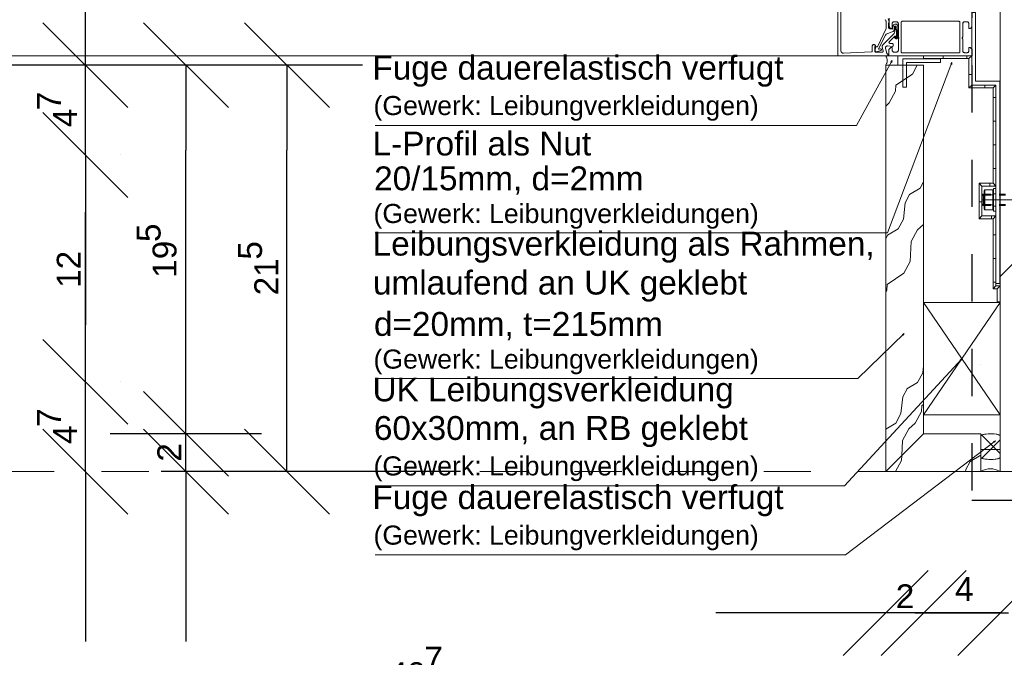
# Model space of a CAD drawing. Header units: metres. Extents: x 69 to 122.5, y -21.4 to -4.6.
# Tile 192 of 250: x 83.4 to 85.5, y -19.2 to -17.8. Entities that reach past the tile are written whole.
import ezdxf

# ---------------------------------------------------------------- set-up
doc = ezdxf.new("R2010")
doc.units = ezdxf.units.M
doc.header["$LTSCALE"] = 0.02
doc.linetypes.add('gestrichelt - 01', pattern=[2, 1, -1])
doc.linetypes.add('ISO-07 Punktiert', pattern=[0.889, 0.127, -0.762])
doc.layers.get('0').update_dxf_attribs({"lineweight": 25})
for name, color, linetype, lineweight in [('013_Beton und Stahlbetonarbeiten-000 Unterzüge', 7, 'ISO-07 Punktiert', 13), ('013_Beton und Stahlbetonarbeiten-330 Außenstützen', 7, 'Continuous', 25), ('013_Beton und Stahlbetonarbeiten-allg.', 7, 'Continuous', 13), ('026_Fensterarbeiten-allg.', 7, 'Continuous', 5), ('030_Sonnenschutzarbeiten-außen', 7, 'Continuous', 5), ('032_Metallarbeiten-Beschriftung 1_5', 7, 'Continuous', 5), ('032_Metallarbeiten-Fenster', 7, 'Continuous', 5), ('Keine', 7, 'Continuous', 9)]:
    doc.layers.add(name, color=color, linetype=linetype, lineweight=lineweight)
doc.styles.add('Arial', font='arial.ttf')

msp = doc.modelspace()

# ---------------------------------------------------------------- linework, layer by layer
at = {"color": 0, "linetype": 'ByBlock', "lineweight": -2}
for p, q in [((83.5198, -17.9011), (83.5198, -17.7215)), ((83.7324, -17.9011), (83.7324, -18.0807)), ((83.9459, -17.9011), (83.9459, -18.0807)), ((83.5198, -18.0911), (83.5198, -18.2707)), ((83.5198, -18.0911), (83.5198, -18.2707)), ((83.5198, -18.5711), (83.5198, -18.3915)), ((83.5198, -18.5711), (83.5198, -18.3915)), ((83.7324, -18.6811), (83.7324, -18.5015)), ((83.7324, -18.6811), (83.7324, -18.5015)), ((83.9459, -18.7611), (83.9459, -18.5815)), ((83.5198, -18.7611), (83.5198, -18.9407)), ((83.7324, -18.7611), (83.7324, -18.9407)), ((85.2118, -19.06), (85.0322, -19.06)), ((85.4538, -19.06), (85.2742, -19.06)), ((85.2918, -19.06), (85.4714, -19.06)), ((85.2918, -19.06), (85.4714, -19.06))]:
    msp.add_line(p, q, dxfattribs=at)
at = {"color": 0, "linetype": 'Continuous', "lineweight": 15}
for p, q in [((83.6096, -17.9909), (83.43, -17.8113)), ((83.6426, -17.8113), (83.8222, -17.9909)), ((83.8561, -17.8113), (84.0357, -17.9909)), ((83.43, -18.0013), (83.6096, -18.1809)), ((83.43, -18.0013), (83.6096, -18.1809)), ((83.6096, -18.6609), (83.43, -18.4813)), ((83.6096, -18.6609), (83.43, -18.4813)), ((83.8222, -18.7709), (83.6426, -18.5913)), ((83.8222, -18.7709), (83.6426, -18.5913)), ((83.43, -18.6713), (83.6096, -18.8509)), ((83.6426, -18.6713), (83.8222, -18.8509)), ((84.0357, -18.8509), (83.8561, -18.6713)), ((85.3016, -18.9702), (85.122, -19.1498)), ((85.202, -19.1498), (85.3816, -18.9702)), ((85.202, -19.1498), (85.3816, -18.9702)), ((85.5436, -18.9702), (85.364, -19.1498))]:
    msp.add_line(p, q, dxfattribs=at)
at = {"layer": '013_Beton und Stahlbetonarbeiten-000 Unterzüge'}
msp.add_lwpolyline([(85.4538, -17.7611), (85.4538, -18.7611), (80.8935, -18.7611)], dxfattribs=at)
at = {"layer": '013_Beton und Stahlbetonarbeiten-330 Außenstützen', "color": 7, "linetype": 'gestrichelt - 01', "lineweight": 25}
msp.add_lwpolyline([(85.3938, -18.8211), (86.5138, -18.8211), (86.5138, -17.7011), (85.3938, -17.7011)], close=True, dxfattribs=at)
at = {"layer": '013_Beton und Stahlbetonarbeiten-allg.', "color": 251, "linetype": 'Continuous', "lineweight": 5, "true_color": 0x555555}
msp.add_line((86.0405, -17.7611), (85.4538, -18.3479), dxfattribs=at)
at = {"layer": '013_Beton und Stahlbetonarbeiten-allg.', "color": 7, "linetype": 'Continuous', "lineweight": 18}
msp.add_lwpolyline([(85.4538, -18.7611), (86.4538, -18.7611), (86.4538, -17.7611), (85.4538, -17.7611)], close=True, dxfattribs=at)
at = {"layer": '026_Fensterarbeiten-allg.', "color": 7, "linetype": 'Continuous', "lineweight": 18}
for p, q in [((85.4211, -18.165), (85.4198, -18.1671)), ((85.4198, -18.1671), (85.4198, -18.2051)), ((85.4198, -18.1706), (85.4198, -18.1703)), ((85.4199, -18.1696), (85.4199, -18.1693)), ((85.4199, -18.1717), (85.4199, -18.1713)), ((85.42, -18.1686), (85.42, -18.1683)), ((85.4211, -18.165), (85.4386, -18.165)), ((85.4211, -18.165), (85.4211, -18.1756)), ((85.4386, -18.165), (85.4398, -18.1671)), ((85.4386, -18.165), (85.4388, -18.1653)), ((85.4386, -18.1756), (85.4386, -18.165)), ((85.439, -18.166), (85.4392, -18.1663)), ((85.4394, -18.1669), (85.4395, -18.1673)), ((85.4395, -18.1733), (85.4394, -18.1737)), ((85.4397, -18.1723), (85.4396, -18.1727)), ((85.4398, -18.1621), (85.4448, -18.1621)), ((85.4398, -18.1671), (85.4398, -18.1621)), ((85.4398, -18.1671), (85.4398, -18.2051)), ((85.4398, -18.1693), (85.4398, -18.1696)), ((85.4398, -18.1703), (85.4398, -18.1706)), ((85.4398, -18.1713), (85.4398, -18.1717)), ((85.4398, -18.1731), (85.4448, -18.1731)), ((85.4448, -18.1621), (85.4448, -18.2101)), ((85.4148, -18.1861), (85.7528, -18.1861)), ((85.4176, -18.1741), (85.4162, -18.1761)), ((85.4162, -18.1761), (85.4162, -18.1773)), ((85.4344, -18.1741), (85.4176, -18.1741)), ((85.4176, -18.1741), (85.4176, -18.1981)), ((85.4176, -18.1763), (85.4344, -18.1763)), ((85.4201, -18.1815), (85.4201, -18.1808)), ((85.4205, -18.1941), (85.4204, -18.1934)), ((85.4211, -18.1756), (85.4386, -18.1756)), ((85.4211, -18.1756), (85.4211, -18.1967)), ((85.4388, -18.1753), (85.4386, -18.1756)), ((85.4386, -18.1967), (85.4386, -18.1756)), ((85.4392, -18.1743), (85.439, -18.1746)), ((85.4393, -18.1934), (85.4392, -18.1941)), ((85.4395, -18.1808), (85.4396, -18.1815)), ((85.4653, -18.1741), (85.452, -18.1741)), ((85.452, -18.1763), (85.4653, -18.1763)), ((85.4162, -18.1949), (85.4162, -18.1961)), ((85.4162, -18.1961), (85.4176, -18.1981)), ((85.4344, -18.196), (85.4176, -18.196)), ((85.4176, -18.1981), (85.4344, -18.1981)), ((85.4198, -18.2019), (85.4198, -18.2016)), ((85.4198, -18.2051), (85.4211, -18.2072)), ((85.4199, -18.2009), (85.4199, -18.2006)), ((85.4201, -18.1992), (85.4202, -18.1989)), ((85.4206, -18.1976), (85.4208, -18.1973)), ((85.4211, -18.1967), (85.4386, -18.1967)), ((85.4211, -18.1967), (85.4211, -18.2072)), ((85.4386, -18.2072), (85.4211, -18.2072)), ((85.4386, -18.2072), (85.4386, -18.1967)), ((85.4398, -18.2051), (85.4386, -18.2072)), ((85.4389, -18.1973), (85.439, -18.1976)), ((85.4395, -18.205), (85.4394, -18.2053)), ((85.4396, -18.1996), (85.4397, -18.1999)), ((85.4397, -18.204), (85.4396, -18.2043)), ((85.4448, -18.1991), (85.4398, -18.1991)), ((85.4398, -18.2006), (85.4398, -18.2009)), ((85.4398, -18.2016), (85.4398, -18.2019)), ((85.4398, -18.2101), (85.4398, -18.2051)), ((85.4448, -18.2101), (85.4398, -18.2101)), ((85.4653, -18.196), (85.452, -18.196)), ((85.452, -18.1981), (85.4653, -18.1981))]:
    msp.add_line(p, q, dxfattribs=at)
msp.add_lwpolyline([(85.4018, -17.7896), (85.4018, -17.9351), (85.4528, -17.9351), (85.4528, -18.3632), (85.4448, -18.3632), (85.4448, -17.9431), (85.3938, -17.9431), (85.3938, -17.7896)], close=True, dxfattribs=at)
for points in [[(85.4198, -18.1703), (85.4198, -18.17), (85.4199, -18.1696)], [(85.4199, -18.1713), (85.4199, -18.171), (85.4198, -18.1706)], [(85.4199, -18.1693), (85.4199, -18.1689), (85.42, -18.1686)], [(85.42, -18.1723), (85.42, -18.172), (85.4199, -18.1717)], [(85.42, -18.1683), (85.4201, -18.1679), (85.4201, -18.1676)], [(85.4201, -18.173), (85.4201, -18.1727), (85.42, -18.1723)], [(85.4201, -18.1676), (85.4202, -18.1673), (85.4203, -18.1669)], [(85.4203, -18.1737), (85.4202, -18.1733), (85.4201, -18.173)], [(85.4203, -18.1669), (85.4204, -18.1666), (85.4205, -18.1663)], [(85.4205, -18.1663), (85.4206, -18.166), (85.4208, -18.1656)], [(85.4208, -18.1656), (85.4209, -18.1653), (85.4211, -18.165)], [(85.4388, -18.1653), (85.4389, -18.1656), (85.439, -18.166)], [(85.4392, -18.1663), (85.4393, -18.1666), (85.4394, -18.1669)], [(85.4395, -18.1673), (85.4395, -18.1676), (85.4396, -18.1679)], [(85.4396, -18.1727), (85.4395, -18.173), (85.4395, -18.1733)], [(85.4396, -18.1679), (85.4397, -18.1683), (85.4397, -18.1686)], [(85.4397, -18.1686), (85.4398, -18.1689), (85.4398, -18.1693)], [(85.4398, -18.1717), (85.4397, -18.172), (85.4397, -18.1723)], [(85.4398, -18.1696), (85.4398, -18.17), (85.4398, -18.1703)], [(85.4398, -18.1706), (85.4398, -18.171), (85.4398, -18.1713)], [(85.4198, -18.1855), (85.4199, -18.1848), (85.4199, -18.1841)], [(85.4198, -18.1868), (85.4198, -18.1861), (85.4198, -18.1855)], [(85.4199, -18.1881), (85.4199, -18.1875), (85.4198, -18.1868)], [(85.4199, -18.1841), (85.4199, -18.1835), (85.42, -18.1828)], [(85.42, -18.1894), (85.4199, -18.1888), (85.4199, -18.1881)], [(85.42, -18.1828), (85.42, -18.1821), (85.4201, -18.1815)], [(85.4201, -18.1908), (85.42, -18.1901), (85.42, -18.1894)], [(85.4201, -18.1808), (85.4202, -18.1802), (85.4203, -18.1795)], [(85.4202, -18.1921), (85.4201, -18.1914), (85.4201, -18.1908)], [(85.4204, -18.1934), (85.4203, -18.1928), (85.4202, -18.1921)], [(85.4205, -18.1743), (85.4204, -18.174), (85.4203, -18.1737)], [(85.4203, -18.1795), (85.4204, -18.1788), (85.4205, -18.1782)], [(85.4208, -18.175), (85.4206, -18.1746), (85.4205, -18.1743)], [(85.4205, -18.1782), (85.4206, -18.1775), (85.4208, -18.1769)], [(85.4208, -18.1954), (85.4206, -18.1947), (85.4205, -18.1941)], [(85.4211, -18.1756), (85.4209, -18.1753), (85.4208, -18.175)], [(85.4208, -18.1769), (85.4209, -18.1762), (85.4211, -18.1756)], [(85.4386, -18.1756), (85.4388, -18.1762), (85.4389, -18.1769)], [(85.439, -18.1746), (85.4389, -18.175), (85.4388, -18.1753)], [(85.4389, -18.1769), (85.439, -18.1775), (85.4392, -18.1782)], [(85.4392, -18.1941), (85.439, -18.1947), (85.4389, -18.1954)], [(85.4394, -18.1737), (85.4393, -18.174), (85.4392, -18.1743)], [(85.4392, -18.1782), (85.4393, -18.1788), (85.4394, -18.1795)], [(85.4395, -18.1921), (85.4394, -18.1928), (85.4393, -18.1934)], [(85.4394, -18.1795), (85.4395, -18.1802), (85.4395, -18.1808)], [(85.4396, -18.1908), (85.4395, -18.1914), (85.4395, -18.1921)], [(85.4396, -18.1815), (85.4397, -18.1821), (85.4397, -18.1828)], [(85.4397, -18.1894), (85.4397, -18.1901), (85.4396, -18.1908)], [(85.4397, -18.1828), (85.4398, -18.1835), (85.4398, -18.1841)], [(85.4398, -18.1881), (85.4398, -18.1888), (85.4397, -18.1894)], [(85.4398, -18.1841), (85.4398, -18.1848), (85.4398, -18.1855)], [(85.4398, -18.1855), (85.4398, -18.1861), (85.4398, -18.1868)], [(85.4398, -18.1868), (85.4398, -18.1875), (85.4398, -18.1881)], [(85.4198, -18.2016), (85.4199, -18.2013), (85.4199, -18.2009)], [(85.4199, -18.2026), (85.4198, -18.2023), (85.4198, -18.2019)], [(85.4199, -18.2006), (85.42, -18.2002), (85.42, -18.1999)], [(85.4199, -18.2033), (85.4199, -18.203), (85.4199, -18.2026)], [(85.42, -18.204), (85.42, -18.2036), (85.4199, -18.2033)], [(85.42, -18.1999), (85.4201, -18.1996), (85.4201, -18.1992)], [(85.4201, -18.2047), (85.4201, -18.2043), (85.42, -18.204)], [(85.4203, -18.2053), (85.4202, -18.205), (85.4201, -18.2047)], [(85.4202, -18.1989), (85.4203, -18.1986), (85.4204, -18.1983)], [(85.4205, -18.206), (85.4204, -18.2056), (85.4203, -18.2053)], [(85.4204, -18.1983), (85.4205, -18.1979), (85.4206, -18.1976)], [(85.4208, -18.2066), (85.4206, -18.2063), (85.4205, -18.206)], [(85.4211, -18.1967), (85.4209, -18.196), (85.4208, -18.1954)], [(85.4208, -18.1973), (85.4209, -18.197), (85.4211, -18.1967)], [(85.4211, -18.2072), (85.4209, -18.2069), (85.4208, -18.2066)], [(85.4389, -18.1954), (85.4388, -18.196), (85.4386, -18.1967)], [(85.4386, -18.1967), (85.4388, -18.197), (85.4389, -18.1973)], [(85.4389, -18.2066), (85.4388, -18.2069), (85.4386, -18.2072)], [(85.4392, -18.206), (85.439, -18.2063), (85.4389, -18.2066)], [(85.439, -18.1976), (85.4392, -18.1979), (85.4393, -18.1983)], [(85.4394, -18.2053), (85.4393, -18.2056), (85.4392, -18.206)], [(85.4393, -18.1983), (85.4394, -18.1986), (85.4395, -18.1989)], [(85.4395, -18.1989), (85.4395, -18.1992), (85.4396, -18.1996)], [(85.4396, -18.2043), (85.4395, -18.2047), (85.4395, -18.205)], [(85.4397, -18.1999), (85.4397, -18.2002), (85.4398, -18.2006)], [(85.4398, -18.2033), (85.4397, -18.2036), (85.4397, -18.204)], [(85.4398, -18.2009), (85.4398, -18.2013), (85.4398, -18.2016)], [(85.4398, -18.2019), (85.4398, -18.2023), (85.4398, -18.2026)], [(85.4398, -18.2026), (85.4398, -18.203), (85.4398, -18.2033)]]:
    msp.add_lwpolyline(points, dxfattribs=at)
at = {"layer": '030_Sonnenschutzarbeiten-außen', "color": 7, "linetype": 'Continuous', "lineweight": 9}
msp.add_lwpolyline([(85.4538, -18.4015), (85.4538, -18.3683), (85.4448, -18.3683), (85.4448, -18.2201), (85.4152, -18.2201), (85.4152, -18.1571), (85.4448, -18.1571), (85.4448, -17.9431), (85.3938, -17.9431), (85.3938, -17.8811), (85.2917, -17.8811)], dxfattribs=at)
at = {"layer": '032_Metallarbeiten-Beschriftung 1_5', "color": 0, "lineweight": -2}
for p, q in [((83.6798, -17.9011), (83.3598, -17.9011)), ((83.5198, -18.0911), (83.5198, -17.9011)), ((83.8924, -17.9011), (83.5724, -17.9011)), ((84.1059, -17.9011), (83.7859, -17.9011)), ((83.7324, -18.5015), (83.7324, -18.0807)), ((83.9459, -18.5815), (83.9459, -18.0807)), ((83.5198, -18.3915), (83.5198, -18.2119)), ((83.5198, -18.2707), (83.5198, -18.4503)), ((83.5198, -18.3915), (83.5198, -18.2707)), ((83.7324, -18.5015), (83.7324, -18.3219)), ((83.5198, -18.7611), (83.5198, -18.5711)), ((83.8924, -18.6811), (83.5724, -18.6811)), ((83.8924, -18.6811), (83.5724, -18.6811)), ((83.7324, -18.7611), (83.7324, -18.6811)), ((84.3125, -18.7611), (83.6798, -18.7611)), ((84.1059, -18.7611), (83.7859, -18.7611)), ((84.3125, -18.7611), (83.8924, -18.7611)), ((83.5198, -18.9407), (83.5198, -19.1203)), ((83.7324, -18.9407), (83.7324, -19.1203)), ((85.0322, -19.06), (84.8527, -19.06)), ((85.2918, -19.06), (85.2118, -19.06)), ((85.2742, -19.06), (85.4714, -19.06))]:
    msp.add_line(p, q, dxfattribs=at)
at = {"layer": '032_Metallarbeiten-Beschriftung 1_5', "color": 7, "linetype": 'Continuous', "lineweight": 9}
for points in [[(85.2256, -17.8911), (85.1504, -18.0286), (84.1323, -18.0286)], [(85.3518, -17.8953), (85.2153, -18.2557), (84.1323, -18.2557)], [(85.2507, -18.4685), (85.153, -18.5641), (84.1323, -18.5641)], [(85.3728, -18.5222), (85.1244, -18.7913), (84.1323, -18.7913)], [(85.4438, -18.6957), (85.1269, -18.9373), (84.1323, -18.9373)]]:
    msp.add_lwpolyline(points, dxfattribs=at)
at = {"layer": '032_Metallarbeiten-Beschriftung 1_5', "color": 7, "linetype": 'Continuous', "lineweight": 5}
for points in [[(85.2228, -17.8941), (85.2256, -17.8911), (85.2247, -17.8952)], [(85.3494, -17.8987), (85.3518, -17.8953), (85.3514, -17.8994)], [(85.2472, -18.4706), (85.2507, -18.4685), (85.2487, -18.4721)], [(85.3693, -18.5244), (85.3728, -18.5222), (85.3709, -18.5259)], [(85.44, -18.6973), (85.4438, -18.6957), (85.4413, -18.699)]]:
    msp.add_lwpolyline(points, close=True, dxfattribs=at)
at = {"layer": '032_Metallarbeiten-Fenster', "color": 8, "lineweight": 5, "true_color": 0x808080}
msp.add_line((85.2131, -17.8815), (80.8935, -17.8815), dxfattribs=at)
at = {"layer": '032_Metallarbeiten-Fenster', "lineweight": 5}
msp.add_line((85.1126, -17.8815), (84.9412, -17.8815), dxfattribs=at)
at = {"layer": '032_Metallarbeiten-Fenster', "color": 250, "linetype": 'Continuous', "lineweight": 9, "true_color": 0x444444}
for p, q in [((85.2682, -17.9199), (85.2786, -17.9011)), ((85.2334, -17.9437), (85.2682, -17.9199)), ((85.2328, -17.9563), (85.2334, -17.9437)), ((85.2191, -17.981), (85.2328, -17.9563)), ((85.2118, -17.9877), (85.2191, -17.981)), ((85.2918, -18.1477), (85.2845, -18.1614)), ((85.2845, -18.1614), (85.2619, -18.1749)), ((85.2528, -18.1921), (85.2492, -18.2269)), ((85.2621, -18.1748), (85.2528, -18.1921)), ((85.2492, -18.2269), (85.2383, -18.2472)), ((85.2383, -18.2472), (85.2157, -18.2607)), ((85.2654, -18.2743), (85.2792, -18.2495)), ((85.2792, -18.2495), (85.2918, -18.2379)), ((85.2159, -18.2606), (85.2118, -18.2682)), ((85.2636, -18.3164), (85.2654, -18.2743)), ((85.2499, -18.3411), (85.2636, -18.3164)), ((85.2151, -18.3649), (85.2499, -18.3411)), ((85.2118, -18.3824), (85.2145, -18.3775)), ((85.2145, -18.3775), (85.2151, -18.3649)), ((85.2918, -18.5373), (85.2903, -18.5521)), ((85.2903, -18.5521), (85.2793, -18.5724)), ((85.257, -18.5858), (85.2477, -18.6031)), ((85.2793, -18.5724), (85.2568, -18.5859)), ((85.2477, -18.6031), (85.2441, -18.6379)), ((85.2878, -18.634), (85.2883, -18.6213)), ((85.2883, -18.6213), (85.2918, -18.6189)), ((85.2441, -18.6379), (85.2332, -18.6582)), ((85.2741, -18.6587), (85.2878, -18.634)), ((85.2332, -18.6582), (85.2118, -18.6709)), ((85.2471, -18.6955), (85.2609, -18.6708)), ((85.2609, -18.6708), (85.2741, -18.6587)), ((85.2458, -18.7272), (85.2471, -18.6955)), ((85.2453, -18.7376), (85.2458, -18.7272)), ((85.4128, -18.7261), (85.3902, -18.7396)), ((85.4132, -18.7253), (85.4128, -18.7261)), ((85.2322, -18.7611), (85.2453, -18.7376)), ((85.3904, -18.7395), (85.3811, -18.7568)), ((85.3811, -18.7568), (85.3807, -18.7611))]:
    msp.add_line(p, q, dxfattribs=at)
at = {"layer": '032_Metallarbeiten-Fenster', "color": 7, "linetype": 'Continuous', "lineweight": 18}
for p, q in [((85.4538, -18.4032), (85.2918, -18.6411)), ((85.4538, -18.6411), (85.2918, -18.4032))]:
    msp.add_line(p, q, dxfattribs=at)
at = {"layer": '032_Metallarbeiten-Fenster', "color": 9, "linetype": 'Continuous', "lineweight": 5, "true_color": 0xb9b9b9}
for p, q in [((85.4538, -18.7227), (85.4148, -18.6837)), ((85.4538, -18.6937), (85.4148, -18.7327))]:
    msp.add_line(p, q, dxfattribs=at)
at = {"layer": '032_Metallarbeiten-Fenster', "lineweight": 5}
for points in [[(85.1166, -17.7695), (85.1166, -17.8697), (85.1166, -17.8697), (85.1167, -17.8708), (85.117, -17.8718), (85.1174, -17.8728), (85.1181, -17.8737), (85.1188, -17.8744), (85.1197, -17.875), (85.1207, -17.8754), (85.1218, -17.8757), (85.1229, -17.8757), (85.1815, -17.8732), (85.1815, -17.8732), (85.1819, -17.8731), (85.1822, -17.873), (85.1825, -17.8728), (85.1828, -17.8726), (85.1831, -17.8723), (85.1832, -17.8719), (85.1834, -17.8716), (85.1834, -17.8712), (85.1834, -17.8603), (85.1834, -17.8603), (85.1836, -17.8597), (85.1838, -17.8591), (85.1842, -17.8586), (85.1847, -17.8582), (85.1852, -17.8578), (85.1858, -17.8576), (85.1864, -17.8575), (85.1871, -17.8576), (85.1877, -17.8577), (85.1883, -17.858), (85.1888, -17.8584), (85.1892, -17.8588), (85.1895, -17.8594), (85.191, -17.8619), (85.1886, -17.8619), (85.1886, -17.8715), (85.1886, -17.8715), (85.1886, -17.8719), (85.1887, -17.8722), (85.1889, -17.8725), (85.1891, -17.8728), (85.1893, -17.873), (85.1896, -17.8732), (85.1899, -17.8734), (85.1902, -17.8735), (85.1906, -17.8735), (85.1986, -17.8735), (85.2047, -17.8735), (85.2047, -17.8735), (85.2051, -17.8735), (85.2054, -17.8734), (85.2057, -17.8732), (85.206, -17.873), (85.2063, -17.8727), (85.2065, -17.8724), (85.2066, -17.8721), (85.2067, -17.8717), (85.2067, -17.8714), (85.2066, -17.871), (85.2046, -17.8632), (85.2046, -17.8632), (85.2044, -17.8622), (85.2044, -17.8612), (85.2046, -17.8601), (85.2049, -17.8592), (85.2054, -17.8582), (85.2061, -17.8574), (85.2287, -17.8349), (85.2287, -17.8349), (85.2295, -17.834), (85.2301, -17.8329), (85.2306, -17.8317), (85.2309, -17.8305), (85.231, -17.8292), (85.231, -17.8206), (85.231, -17.8206), (85.231, -17.8204), (85.231, -17.8202), (85.2311, -17.8201), (85.2312, -17.8199), (85.2313, -17.8198), (85.2315, -17.8197), (85.2316, -17.8196), (85.2318, -17.8195), (85.232, -17.8195), (85.232, -17.8195), (85.2322, -17.8195), (85.2323, -17.8196), (85.2325, -17.8197), (85.2327, -17.8198), (85.2328, -17.8199), (85.2329, -17.8201), (85.233, -17.8202), (85.233, -17.8204), (85.233, -17.8206), (85.233, -17.8249), (85.233, -17.8249), (85.233, -17.8254), (85.2332, -17.8258), (85.2334, -17.8262), (85.2337, -17.8266), (85.2341, -17.8269), (85.2341, -17.8269), (85.2342, -17.827), (85.2344, -17.8272), (85.2345, -17.8274), (85.2346, -17.8276), (85.2346, -17.8279), (85.2346, -17.8411), (85.2346, -17.8411), (85.2346, -17.8411), (85.2346, -17.8412), (85.2345, -17.8413), (85.2345, -17.8413), (85.2344, -17.8414), (85.2344, -17.8414), (85.2343, -17.8415), (85.2342, -17.8415), (85.2342, -17.8415), (85.2341, -17.8415), (85.234, -17.8414), (85.234, -17.8414), (85.2339, -17.8413), (85.2324, -17.8397), (85.2324, -17.8397), (85.2323, -17.8396), (85.2322, -17.8395), (85.232, -17.8395), (85.2319, -17.8394), (85.2318, -17.8394), (85.2316, -17.8395), (85.2315, -17.8395), (85.2314, -17.8396), (85.2312, -17.8397), (85.2193, -17.8516), (85.2193, -17.8516), (85.2191, -17.8519), (85.2189, -17.8522), (85.2188, -17.8526), (85.2187, -17.8529), (85.2187, -17.8533), (85.2188, -17.8537), (85.219, -17.854), (85.2192, -17.8543), (85.2195, -17.8546), (85.2198, -17.8548), (85.2202, -17.8549), (85.2205, -17.855), (85.2256, -17.8554), (85.2256, -17.8554), (85.2259, -17.8555), (85.2263, -17.8556), (85.2266, -17.8558), (85.2269, -17.856), (85.2271, -17.8563), (85.2273, -17.8567), (85.2274, -17.857), (85.2274, -17.8574), (85.2274, -17.8607), (85.2274, -17.8607), (85.2274, -17.8609), (85.2273, -17.861), (85.2273, -17.8611), (85.2272, -17.8612), (85.2271, -17.8613), (85.227, -17.8614), (85.2268, -17.8615), (85.2267, -17.8615), (85.2265, -17.8615), (85.2156, -17.8605), (85.2156, -17.8605), (85.2148, -17.8605), (85.2141, -17.8607), (85.2134, -17.861), (85.2127, -17.8614), (85.2122, -17.862), (85.2117, -17.8626), (85.2114, -17.8633), (85.2113, -17.864), (85.2112, -17.8648), (85.2114, -17.8656), (85.2142, -17.876), (85.2142, -17.876), (85.2143, -17.8764), (85.2145, -17.8767), (85.2148, -17.877), (85.2151, -17.8772), (85.2154, -17.8774), (85.2158, -17.8775), (85.2161, -17.8775), (85.2166, -17.8775), (85.2166, -17.8815), (85.1106, -17.8815), (85.1106, -17.7635)], [(85.217, -17.8034), (85.218, -17.8054), (85.2187, -17.8076), (85.2189, -17.8099), (85.2189, -17.8099), (85.2189, -17.8102), (85.2188, -17.8105), (85.2188, -17.8108), (85.2186, -17.8111), (85.2184, -17.8113), (85.2184, -17.8113), (85.2182, -17.8116), (85.218, -17.8118), (85.2178, -17.8121), (85.2177, -17.8124), (85.2177, -17.8127), (85.2177, -17.8202), (85.2177, -17.8202), (85.2177, -17.821), (85.218, -17.8217), (85.2183, -17.8223), (85.2187, -17.8229), (85.2193, -17.8234), (85.2199, -17.8238), (85.2206, -17.8241), (85.2265, -17.8251), (85.2265, -17.8203), (85.2265, -17.8203), (85.2266, -17.8191), (85.2269, -17.8181), (85.2274, -17.817), (85.2281, -17.8162), (85.229, -17.8154), (85.23, -17.8148), (85.231, -17.8144), (85.2321, -17.8143), (85.2333, -17.8143), (85.2333, -17.8143), (85.2341, -17.8144), (85.2348, -17.8146), (85.2355, -17.815), (85.2361, -17.8155), (85.2366, -17.8161), (85.237, -17.8168), (85.2372, -17.8175), (85.2373, -17.8183), (85.2373, -17.8427), (85.2373, -17.8427), (85.2372, -17.8432), (85.2371, -17.8437), (85.2369, -17.8442), (85.2366, -17.8446), (85.2362, -17.8449), (85.2358, -17.8452), (85.2353, -17.8454), (85.2348, -17.8455), (85.2343, -17.8455), (85.2338, -17.8454), (85.2333, -17.8453), (85.2329, -17.845), (85.2325, -17.8447), (85.2308, -17.843), (85.2308, -17.843), (85.2307, -17.8429), (85.2306, -17.8427), (85.2306, -17.8426), (85.2306, -17.8424), (85.2306, -17.8423), (85.2306, -17.8421), (85.2307, -17.842), (85.2308, -17.8419), (85.2308, -17.8419), (85.2309, -17.8418), (85.231, -17.8417), (85.2312, -17.8416), (85.2314, -17.8416), (85.2315, -17.8416), (85.2317, -17.8417), (85.2318, -17.8418), (85.2319, -17.8419), (85.2337, -17.8436), (85.2337, -17.8436), (85.2339, -17.8438), (85.2341, -17.8439), (85.2343, -17.8439), (85.2345, -17.8439), (85.2347, -17.8439), (85.2349, -17.8438), (85.2351, -17.8437), (85.2353, -17.8436), (85.2355, -17.8434), (85.2356, -17.8432), (85.2356, -17.843), (85.2357, -17.8428), (85.2357, -17.8426), (85.2357, -17.8283), (85.2356, -17.8279), (85.2355, -17.8275), (85.2353, -17.8272), (85.235, -17.827), (85.235, -17.827), (85.2347, -17.8267), (85.2345, -17.8265), (85.2343, -17.8262), (85.2341, -17.8258), (85.2341, -17.8255), (85.2341, -17.8251), (85.2341, -17.8205), (85.2341, -17.8205), (85.234, -17.8201), (85.2339, -17.8198), (85.2338, -17.8194), (85.2336, -17.8191), (85.2333, -17.8188), (85.233, -17.8186), (85.2326, -17.8184), (85.2323, -17.8183), (85.2319, -17.8183), (85.2319, -17.8183), (85.2315, -17.8183), (85.2311, -17.8184), (85.2308, -17.8186), (85.2305, -17.8188), (85.2302, -17.8191), (85.23, -17.8194), (85.2298, -17.8198), (85.2297, -17.8201), (85.2297, -17.8205), (85.2297, -17.8263), (85.2297, -17.8263), (85.2296, -17.827), (85.2294, -17.8277), (85.2291, -17.8283), (85.2287, -17.8289), (85.2282, -17.8294), (85.2277, -17.8298), (85.227, -17.8301), (85.2148, -17.8345), (85.2148, -17.8345), (85.2139, -17.8349), (85.2131, -17.8355), (85.2124, -17.8361), (85.2118, -17.8369), (85.2114, -17.8378), (85.1967, -17.8664), (85.1967, -17.8664), (85.1967, -17.8666), (85.1967, -17.8667), (85.1967, -17.8669), (85.1967, -17.867), (85.1967, -17.8672), (85.1968, -17.8673), (85.1969, -17.8674), (85.1971, -17.8675), (85.1972, -17.8676), (85.1974, -17.8676), (85.1975, -17.8676), (85.1977, -17.8676), (85.2006, -17.8667), (85.2006, -17.8667), (85.2009, -17.8666), (85.2011, -17.8666), (85.2014, -17.8666), (85.2017, -17.8667), (85.202, -17.8668), (85.2022, -17.867), (85.2024, -17.8672), (85.2026, -17.8675), (85.2027, -17.8678), (85.2027, -17.8678), (85.2027, -17.8681), (85.2027, -17.8684), (85.2027, -17.8687), (85.2026, -17.8689), (85.2024, -17.8692), (85.2022, -17.8694), (85.202, -17.8696), (85.2017, -17.8697), (85.2014, -17.8698), (85.1921, -17.8726), (85.1921, -17.8726), (85.1917, -17.8727), (85.1913, -17.8727), (85.191, -17.8727), (85.1906, -17.8725), (85.1903, -17.8724), (85.19, -17.8721), (85.1898, -17.8718), (85.1896, -17.8715), (85.1895, -17.8712), (85.1894, -17.8708), (85.1899, -17.8626), (85.1942, -17.8625), (85.2129, -17.8239), (85.2129, -17.8097), (85.2129, -17.8097), (85.2126, -17.8083), (85.2121, -17.807), (85.2114, -17.8058), (85.2105, -17.8047)], [(85.3938, -17.8015), (85.3938, -17.8195), (85.3938, -17.8195), (85.3937, -17.8203), (85.3935, -17.821), (85.3931, -17.8217), (85.3926, -17.8223), (85.392, -17.8228), (85.3913, -17.8232), (85.3906, -17.8234), (85.3898, -17.8235), (85.3878, -17.8235), (85.3878, -17.8135), (85.3878, -17.8135), (85.3877, -17.8127), (85.3875, -17.812), (85.3871, -17.8113), (85.3866, -17.8107), (85.386, -17.8102), (85.3853, -17.8098), (85.3846, -17.8096), (85.3838, -17.8095), (85.3786, -17.8095), (85.3786, -17.8095), (85.3779, -17.8096), (85.3772, -17.8098), (85.3766, -17.8101), (85.376, -17.8105), (85.3755, -17.8109), (85.3751, -17.8115), (85.3748, -17.8121), (85.3747, -17.8128), (85.3746, -17.8135), (85.3746, -17.8415), (85.3746, -17.8415), (85.3743, -17.842), (85.374, -17.8424), (85.3738, -17.843), (85.3738, -17.8435), (85.3738, -17.8441), (85.374, -17.8446), (85.3743, -17.8451), (85.3746, -17.8455), (85.3746, -17.8707), (85.3746, -17.8707), (85.3747, -17.8715), (85.3749, -17.8722), (85.3753, -17.8729), (85.3758, -17.8735), (85.3764, -17.874), (85.3771, -17.8744), (85.3778, -17.8746), (85.3786, -17.8747), (85.3838, -17.8747), (85.3838, -17.8747), (85.3846, -17.8746), (85.3853, -17.8744), (85.386, -17.874), (85.3866, -17.8735), (85.3871, -17.8729), (85.3875, -17.8722), (85.3877, -17.8715), (85.3878, -17.8707), (85.3878, -17.8635), (85.3902, -17.8635), (85.3946, -17.8679), (85.3946, -17.8815), (85.2186, -17.8815), (85.2186, -17.8679), (85.223, -17.8635), (85.2254, -17.8635), (85.2254, -17.8695), (85.2254, -17.8695), (85.2255, -17.8703), (85.2257, -17.871), (85.2261, -17.8717), (85.2266, -17.8723), (85.2272, -17.8728), (85.2279, -17.8732), (85.2286, -17.8734), (85.2294, -17.8735), (85.2346, -17.8735), (85.2346, -17.8735), (85.2354, -17.8734), (85.2361, -17.8732), (85.2368, -17.8728), (85.2374, -17.8723), (85.2379, -17.8717), (85.2383, -17.871), (85.2385, -17.8703), (85.2386, -17.8695), (85.2386, -17.8455), (85.2386, -17.8455), (85.2389, -17.8451), (85.2392, -17.8446), (85.2393, -17.8441), (85.2394, -17.8435), (85.2393, -17.843), (85.2392, -17.8424), (85.2389, -17.842), (85.2386, -17.8415), (85.2386, -17.8135), (85.2386, -17.8135), (85.2385, -17.8127), (85.2383, -17.812), (85.2379, -17.8113), (85.2374, -17.8107), (85.2368, -17.8102), (85.2361, -17.8098), (85.2354, -17.8096), (85.2346, -17.8095), (85.2294, -17.8095), (85.2294, -17.8095), (85.2286, -17.8096), (85.2279, -17.8098), (85.2272, -17.8102), (85.2266, -17.8107), (85.2261, -17.8113), (85.2257, -17.812), (85.2255, -17.8127), (85.2254, -17.8135), (85.2254, -17.8235), (85.2234, -17.8235), (85.2234, -17.8235), (85.2226, -17.8234), (85.2219, -17.8232), (85.2212, -17.8228), (85.2206, -17.8223), (85.2201, -17.8217), (85.2197, -17.821), (85.2195, -17.8203), (85.2194, -17.8195), (85.2194, -17.8015)]]:
    msp.add_lwpolyline(points, dxfattribs=at)
at = {"layer": '032_Metallarbeiten-Fenster', "linetype": 'Continuous', "lineweight": 5}
msp.add_lwpolyline([(85.2194, -17.8015), (85.2194, -17.8195), (85.2195, -17.8203), (85.2197, -17.821), (85.2201, -17.8217), (85.2206, -17.8223), (85.2212, -17.8228), (85.2219, -17.8232), (85.2226, -17.8234), (85.2234, -17.8235), (85.2254, -17.8235), (85.2254, -17.8135), (85.2255, -17.8127), (85.2257, -17.812), (85.2261, -17.8113), (85.2266, -17.8107), (85.2272, -17.8102), (85.2279, -17.8098), (85.2286, -17.8096), (85.2294, -17.8095), (85.2346, -17.8095), (85.2354, -17.8096), (85.2361, -17.8098), (85.2368, -17.8102), (85.2374, -17.8107), (85.2379, -17.8113), (85.2383, -17.812), (85.2385, -17.8127), (85.2386, -17.8135), (85.2386, -17.8415), (85.2389, -17.842), (85.2392, -17.8424), (85.2393, -17.843), (85.2394, -17.8435), (85.2393, -17.8441), (85.2392, -17.8446), (85.2389, -17.8451), (85.2386, -17.8455), (85.2386, -17.8695), (85.2385, -17.8703), (85.2383, -17.871), (85.2379, -17.8717), (85.2374, -17.8723), (85.2368, -17.8728), (85.2361, -17.8732), (85.2354, -17.8734), (85.2346, -17.8735), (85.2294, -17.8735), (85.2286, -17.8734), (85.2279, -17.8732), (85.2272, -17.8728), (85.2266, -17.8723), (85.2261, -17.8717), (85.2257, -17.871), (85.2255, -17.8703), (85.2254, -17.8695), (85.2254, -17.8635), (85.223, -17.8635), (85.2186, -17.8679), (85.2186, -17.8815), (85.3946, -17.8815), (85.3946, -17.8679), (85.3902, -17.8635), (85.3878, -17.8635), (85.3878, -17.8707), (85.3877, -17.8715), (85.3875, -17.8722), (85.3871, -17.8729), (85.3866, -17.8735), (85.386, -17.874), (85.3853, -17.8744), (85.3846, -17.8746), (85.3838, -17.8747), (85.3786, -17.8747), (85.3778, -17.8746), (85.3771, -17.8744), (85.3764, -17.874), (85.3758, -17.8735), (85.3753, -17.8729), (85.3749, -17.8722), (85.3747, -17.8715), (85.3746, -17.8707), (85.3746, -17.8455), (85.3743, -17.8451), (85.374, -17.8446), (85.3738, -17.8441), (85.3738, -17.8435), (85.3738, -17.843), (85.374, -17.8424), (85.3743, -17.842), (85.3746, -17.8415), (85.3746, -17.8135), (85.3747, -17.8127), (85.3749, -17.812), (85.3753, -17.8113), (85.3758, -17.8107), (85.3764, -17.8102), (85.3771, -17.8098), (85.3778, -17.8096), (85.3786, -17.8095), (85.3838, -17.8095), (85.3846, -17.8096), (85.3853, -17.8098), (85.386, -17.8102), (85.3866, -17.8107), (85.3871, -17.8113), (85.3875, -17.812), (85.3877, -17.8127), (85.3878, -17.8135), (85.3878, -17.8235), (85.3898, -17.8235), (85.3906, -17.8234), (85.3913, -17.8232), (85.392, -17.8228), (85.3926, -17.8223), (85.3931, -17.8217), (85.3935, -17.821), (85.3937, -17.8203), (85.3938, -17.8195), (85.3938, -17.8015)], dxfattribs=at)
at = {"layer": '032_Metallarbeiten-Fenster', "lineweight": 5}
msp.add_lwpolyline([(85.3666, -17.8083), (85.2466, -17.8083), (85.2466, -17.8083), (85.2462, -17.8084), (85.2458, -17.8085), (85.2455, -17.8087), (85.2452, -17.8089), (85.2449, -17.8092), (85.2447, -17.8096), (85.2446, -17.8099), (85.2446, -17.8103), (85.2446, -17.8731), (85.2446, -17.8731), (85.2446, -17.8735), (85.2447, -17.8739), (85.2449, -17.8742), (85.2452, -17.8745), (85.2455, -17.8748), (85.2458, -17.875), (85.2462, -17.8751), (85.2466, -17.8751), (85.3666, -17.8751), (85.3666, -17.8751), (85.367, -17.8751), (85.3674, -17.875), (85.3677, -17.8748), (85.368, -17.8745), (85.3683, -17.8742), (85.3684, -17.8739), (85.3686, -17.8735), (85.3686, -17.8731), (85.3686, -17.8103), (85.3686, -17.8103), (85.3686, -17.8099), (85.3684, -17.8096), (85.3683, -17.8092), (85.368, -17.8089), (85.3677, -17.8087), (85.3674, -17.8085), (85.367, -17.8084)], close=True, dxfattribs=at)
at = {"layer": '032_Metallarbeiten-Fenster', "linetype": 'Continuous', "lineweight": 5}
msp.add_lwpolyline([(85.3666, -17.8751), (85.2466, -17.8751), (85.2462, -17.8751), (85.2458, -17.875), (85.2455, -17.8748), (85.2452, -17.8745), (85.2449, -17.8742), (85.2447, -17.8739), (85.2446, -17.8735), (85.2446, -17.8731), (85.2446, -17.8103), (85.2446, -17.8099), (85.2447, -17.8096), (85.2449, -17.8092), (85.2452, -17.8089), (85.2455, -17.8087), (85.2458, -17.8085), (85.2462, -17.8084), (85.2466, -17.8083), (85.3666, -17.8083), (85.367, -17.8084), (85.3674, -17.8085), (85.3677, -17.8087), (85.368, -17.8089), (85.3683, -17.8092), (85.3684, -17.8096), (85.3686, -17.8099), (85.3686, -17.8103), (85.3686, -17.8731), (85.3686, -17.8735), (85.3684, -17.8739), (85.3683, -17.8742), (85.368, -17.8745), (85.3677, -17.8748), (85.3674, -17.875), (85.367, -17.8751)], close=True, dxfattribs=at)
at = {"layer": '032_Metallarbeiten-Fenster', "color": 7, "linetype": 'Continuous', "lineweight": 9}
for points in [[(85.2373, -17.9011), (85.2137, -17.9011), (85.2123, -17.9011), (85.2119, -17.9011), (85.2119, -17.9011), (85.2118, -17.9011), (85.2119, -17.901), (85.212, -17.9009), (85.2124, -17.9003), (85.2131, -17.899), (85.2137, -17.8978), (85.2142, -17.8966), (85.2146, -17.8954), (85.2149, -17.8942), (85.215, -17.8929), (85.2151, -17.8917), (85.2151, -17.8905), (85.215, -17.8893), (85.2148, -17.8881), (85.2144, -17.8868), (85.214, -17.8856), (85.2135, -17.8844), (85.2129, -17.8832), (85.2121, -17.882), (85.2119, -17.8817), (85.2118, -17.8815), (85.212, -17.8815), (85.2128, -17.8815), (85.2157, -17.8815), (85.2216, -17.8815), (85.2333, -17.8815), (85.2363, -17.8815), (85.237, -17.8815), (85.2372, -17.8815), (85.2372, -17.8815), (85.2373, -17.8815), (85.2373, -17.8816), (85.2373, -17.882), (85.2373, -17.8835), (85.2373, -17.8894)], [(85.4538, -18.7142), (85.4538, -18.7597), (85.4538, -18.7611), (85.4538, -18.7611), (85.4537, -18.7611), (85.4535, -18.761), (85.4532, -18.7608), (85.4526, -18.7604), (85.4502, -18.7591), (85.4477, -18.758), (85.4453, -18.7571), (85.4429, -18.7563), (85.4404, -18.7557), (85.438, -18.7553), (85.4356, -18.7551), (85.4331, -18.755), (85.4307, -18.7551), (85.4283, -18.7554), (85.4258, -18.7559), (85.4234, -18.7565), (85.421, -18.7574), (85.4185, -18.7583), (85.4161, -18.7595), (85.4137, -18.7608), (85.4134, -18.761), (85.4132, -18.7611), (85.4132, -18.7609), (85.4132, -18.7602), (85.4132, -18.7588), (85.4132, -18.7531), (85.4132, -18.7418), (85.4132, -18.7191), (85.4132, -18.7162), (85.4132, -18.7148), (85.4132, -18.7145), (85.4132, -18.7143), (85.4133, -18.7142), (85.4133, -18.7142), (85.4141, -18.7142), (85.4197, -18.7142), (85.4311, -18.7142)]]:
    msp.add_lwpolyline(points, close=True, dxfattribs=at)
at = {"layer": '032_Metallarbeiten-Fenster', "color": 7, "linetype": 'Continuous', "lineweight": 18}
for points in [[(85.2918, -17.9011), (85.2118, -17.9011), (85.2118, -18.7611), (85.2918, -18.6811)], [(85.4538, -18.6411), (85.2918, -18.6411), (85.2918, -18.4032), (85.4538, -18.4032)], [(85.2918, -18.6811), (85.2118, -18.7611), (85.4132, -18.7611), (85.4132, -18.6811)]]:
    msp.add_lwpolyline(points, close=True, dxfattribs=at)
at = {"layer": '032_Metallarbeiten-Fenster', "color": 7, "linetype": 'Continuous', "lineweight": 13}
msp.add_lwpolyline([(85.3278, -17.8957), (85.3278, -17.8877), (85.2478, -17.8877), (85.2478, -17.9477), (85.2558, -17.9477), (85.2558, -17.8957)], close=True, dxfattribs=at)
at = {"layer": '032_Metallarbeiten-Fenster', "lineweight": 18}
msp.add_lwpolyline([(85.4132, -18.6853), (85.4133, -18.6848), (85.4137, -18.6844), (85.4143, -18.684), (85.4151, -18.6835), (85.4161, -18.6831), (85.4174, -18.6828), (85.4188, -18.6824), (85.4204, -18.6821), (85.4221, -18.6818), (85.424, -18.6816), (85.4281, -18.6813), (85.4324, -18.6811), (85.4369, -18.6812), (85.4411, -18.6814), (85.445, -18.6818), (85.4467, -18.6821), (85.4483, -18.6824), (85.4497, -18.6828), (85.4509, -18.6832), (85.452, -18.6836), (85.4528, -18.684), (85.4533, -18.6844), (85.4537, -18.6849), (85.4538, -18.6853), (85.4538, -18.6858), (85.4538, -18.6867), (85.4538, -18.7015), (85.4538, -18.7311), (85.4537, -18.7316), (85.4533, -18.732), (85.4527, -18.7325), (85.4519, -18.7329), (85.4509, -18.7333), (85.4496, -18.7337), (85.4482, -18.734), (85.4466, -18.7343), (85.4449, -18.7346), (85.443, -18.7348), (85.4389, -18.7351), (85.4346, -18.7353), (85.4301, -18.7352), (85.426, -18.735), (85.422, -18.7346), (85.4203, -18.7343), (85.4187, -18.734), (85.4173, -18.7336), (85.4161, -18.7333), (85.415, -18.7328), (85.4142, -18.7324), (85.4137, -18.732), (85.4133, -18.7316), (85.4132, -18.7311), (85.4132, -18.7306), (85.4132, -18.7297), (85.4132, -18.7149)], close=True, dxfattribs=at)
at = {"layer": 'Defpoints', "color": 0, "lineweight": 0}
for p, q in [((83.5198, -17.9011), (83.5198, -17.9011)), ((83.7324, -17.9011), (83.7324, -17.9011)), ((83.9459, -17.9011), (83.9459, -17.9011)), ((83.5198, -18.0911), (83.5198, -18.0911)), ((83.5938, -18.0911), (83.5938, -18.0911)), ((83.5938, -18.0911), (83.5938, -18.0911)), ((85.2918, -18.4541), (85.2918, -18.4541)), ((85.2918, -18.4541), (85.2918, -18.4541)), ((85.2118, -18.5341), (85.2118, -18.5341)), ((85.2118, -18.5341), (85.2118, -18.5341)), ((85.2118, -18.5341), (85.2118, -18.5341)), ((85.4132, -18.5341), (85.4132, -18.5341)), ((85.4132, -18.5341), (85.4132, -18.5341)), ((85.4538, -18.5341), (85.4538, -18.5341)), ((85.4538, -18.5341), (85.4538, -18.5341)), ((83.5198, -18.5711), (83.5198, -18.5711)), ((83.5938, -18.5711), (83.5938, -18.5711)), ((83.5938, -18.5711), (83.5938, -18.5711)), ((83.7324, -18.6811), (83.7324, -18.6811)), ((85.2918, -18.6811), (85.2918, -18.6811)), ((85.2918, -18.6811), (85.2918, -18.6811)), ((83.5125, -18.7611), (83.5125, -18.7611)), ((83.5125, -18.7611), (83.5125, -18.7611)), ((85.2118, -18.7611), (85.2118, -18.7611)), ((85.2118, -19.06), (85.2118, -19.06)), ((85.2918, -19.06), (85.2918, -19.06))]:
    msp.add_line(p, q, dxfattribs=at)
at = {"layer": 'Keine', "color": 7, "linetype": 'Continuous', "lineweight": 9}
for points in [[(85.2917, -17.8811), (85.2917, -17.8871), (85.3335, -17.8871), (85.3335, -17.8811)], [(85.3835, -17.8871), (85.3335, -17.8871), (85.3335, -17.8811), (85.3835, -17.8811)], [(85.3835, -17.8871), (85.3878, -17.8871), (85.3938, -17.8811), (85.3835, -17.8811)], [(85.3938, -17.8811), (85.3878, -17.8871), (85.3878, -17.9208), (85.3938, -17.9208)], [(85.3878, -17.9208), (85.3878, -17.9491), (85.3938, -17.9431), (85.3938, -17.9208)], [(85.3938, -17.9431), (85.3878, -17.9491), (85.4216, -17.9491), (85.4216, -17.9431)], [(85.4216, -17.9491), (85.4388, -17.9491), (85.4448, -17.9431), (85.4216, -17.9431)], [(85.4448, -17.9431), (85.4388, -17.9491), (85.4388, -17.9698), (85.4448, -17.9698)], [(85.4388, -18.0198), (85.4388, -17.9698), (85.4448, -17.9698), (85.4448, -18.0198)], [(85.4388, -18.0698), (85.4388, -18.0198), (85.4448, -18.0198), (85.4448, -18.0698)], [(85.4388, -18.1198), (85.4388, -18.0698), (85.4448, -18.0698), (85.4448, -18.1198)], [(85.4388, -18.1198), (85.4388, -18.1511), (85.4448, -18.1571), (85.4448, -18.1198)], [(85.4152, -18.1571), (85.4092, -18.1511), (85.4092, -18.1901), (85.4152, -18.1901)], [(85.4322, -18.1511), (85.4092, -18.1511), (85.4152, -18.1571), (85.4322, -18.1571)], [(85.4448, -18.1571), (85.4388, -18.1511), (85.4322, -18.1511), (85.4322, -18.1571)], [(85.4092, -18.1901), (85.4092, -18.2261), (85.4152, -18.2201), (85.4152, -18.1901)], [(85.4152, -18.2201), (85.4092, -18.2261), (85.4352, -18.2261), (85.4352, -18.2201)], [(85.4352, -18.2261), (85.4388, -18.2261), (85.4448, -18.2201), (85.4352, -18.2201)], [(85.4448, -18.2201), (85.4388, -18.2261), (85.4388, -18.2604), (85.4448, -18.2604)], [(85.4388, -18.3104), (85.4388, -18.2604), (85.4448, -18.2604), (85.4448, -18.3104)], [(85.4388, -18.3604), (85.4388, -18.3104), (85.4448, -18.3104), (85.4448, -18.3604)], [(85.4388, -18.3604), (85.4388, -18.3743), (85.4448, -18.3683), (85.4448, -18.3604)], [(85.4448, -18.3683), (85.4388, -18.3743), (85.4478, -18.3743), (85.4538, -18.3683)], [(85.4538, -18.3683), (85.4478, -18.3743), (85.4478, -18.4015), (85.4538, -18.4015)]]:
    msp.add_lwpolyline(points, close=True, dxfattribs=at)
msp.add_lwpolyline([(85.4478, -18.4015), (85.4478, -18.3743), (85.4388, -18.3743), (85.4388, -18.2261), (85.4092, -18.2261), (85.4092, -18.1511), (85.4388, -18.1511), (85.4388, -17.9491), (85.3878, -17.9491), (85.3878, -17.8871), (85.2917, -17.8871)], dxfattribs=at)

# ---------------------------------------------------------------- texts
at = {"layer": '032_Metallarbeiten-Beschriftung 1_5', "color": 7, "char_height": 0.050436, "attachment_point": 7, "style": 'Arial'}
for s, insert in [('Fuge dauerelastisch verfugt', (84.1265, -17.9469)), ('L-Profil als Nut', (84.1271, -18.0929)), ('20/15mm, d=2mm', (84.1302, -18.1752)), ('Leibungsverkleidung als Rahmen,', (84.1271, -18.3192)), ('umlaufend an UK geklebt', (84.1278, -18.4016)), ('d=20mm, t=215mm', (84.1299, -18.4832)), ('UK Leibungsverkleidung', (84.1268, -18.6276)), ('60x30mm, an RB geklebt', (84.1297, -18.7092)), ('Fuge dauerelastisch verfugt', (84.1265, -18.8556))]:
    msp.add_mtext(s, dxfattribs=dict(at, insert=insert))
at = {"layer": '032_Metallarbeiten-Beschriftung 1_5', "color": 0, "lineweight": 13, "attachment_point": 7, "rotation": 90, "style": 'Arial'}
for s, insert, char_height in [('7', (83.4681, -17.9966), 0.0504), ('4', (83.5017, -18.0325), 0.0504), ('5', (83.6794, -18.2754), 0.0504), ('19', (83.713, -18.3509), 0.05044), ('5', (83.8938, -18.3126), 0.0504), ('12', (83.5097, -18.3723), 0.05044), ('21', (83.9274, -18.3881), 0.05044), ('7', (83.4681, -18.6666), 0.0504), ('4', (83.5017, -18.7025), 0.0504), ('2', (83.7223, -18.7399), 0.0504)]:
    msp.add_mtext(s, dxfattribs=dict(at, insert=insert, char_height=char_height))
at = {"layer": '032_Metallarbeiten-Beschriftung 1_5', "color": 8, "char_height": 0.040349, "attachment_point": 7, "style": 'Arial'}
for insert in [(84.1289, -18.0189), (84.1289, -18.2473), (84.1289, -18.5553), (84.1289, -18.7813), (84.1289, -18.9277)]:
    msp.add_mtext('(Gewerk: Leibungverkleidungen)', dxfattribs=dict(at, insert=insert))
at = {"layer": '032_Metallarbeiten-Beschriftung 1_5', "color": 0, "lineweight": 13, "attachment_point": 7, "style": 'Arial'}
for s, insert, char_height in [('2', (85.2331, -19.0499), 0.0504), ('4', (85.3583, -19.0346), 0.0504), ('7', (84.2364, -19.1818), 0.0504), ('49', (84.1614, -19.2154), 0.05044)]:
    msp.add_mtext(s, dxfattribs=dict(at, insert=insert, char_height=char_height))

doc.saveas('drawing.dxf')
